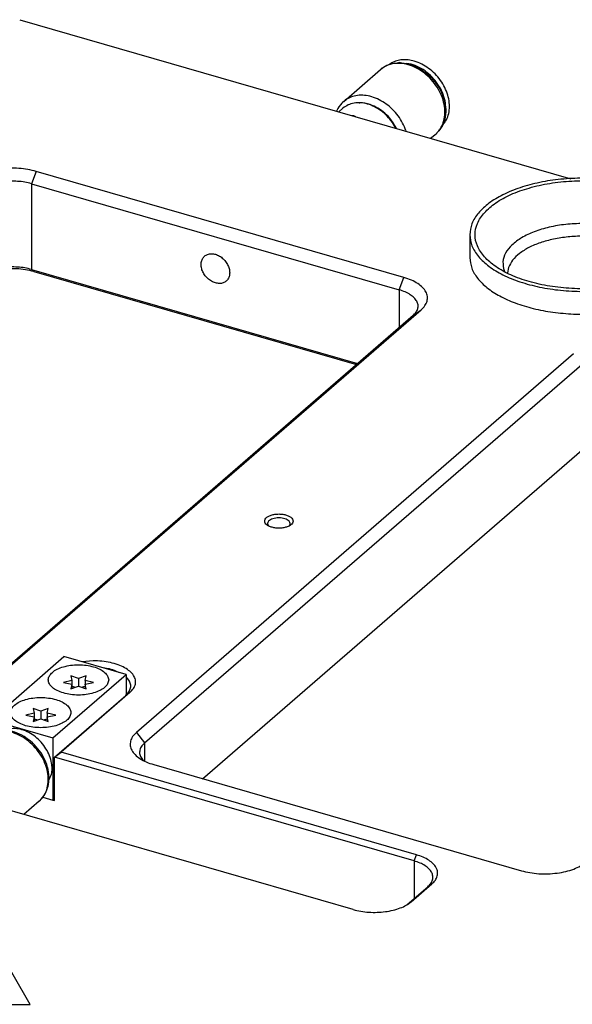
# Model space of a CAD drawing. Header units: inches. Extents: x 0 to 882, y 0 to 559.
# Tile 10 of 22: x 421 to 480, y 386 to 490. Entities that reach past the tile are written whole.
import ezdxf

# ---------------------------------------------------------------- set-up
doc = ezdxf.new("R2010")
doc.units = ezdxf.units.IN
doc.layers.add('1', color=7, linetype='Continuous')
doc.styles.add('CONVERTER_11', font='txt.shx', dxfattribs={"width": 0.9})

# ---------------------------------------------------------------- blocks, each defined once
blk = doc.blocks.new('REV_TRIANGLE__5', base_point=(418.04, 388.22))
at = {"layer": '1', "color": 7, "linetype": 'Continuous'}
for p, q in [((418.04, 393.47), (413.49, 385.59)), ((422.59, 385.59), (418.04, 393.47)), ((413.49, 385.59), (422.59, 385.59))]:
    blk.add_line(p, q, dxfattribs=at)
at = {"layer": '1', "color": 3, "insert": (418.04, 388.22), "char_height": 3.5, "attachment_point": 5, "line_spacing_factor": 1.080432, "style": 'CONVERTER_11'}
blk.add_mtext('C', dxfattribs=at)
blk = doc.blocks.new('E7018-24104', base_point=(183.18, 199.86))
at = {"color": 7, "linetype": 'Continuous'}
for p, q in [((421.48, 489.96), (479.91, 473.09)), ((462.21, 462.63), (423.24, 473.88)), ((422.74, 472.58), (461.71, 461.33)), ((422.74, 463.49), (457.3, 453.51)), ((422.99, 463.27), (457.17, 453.4)), ((463.17, 458.6), (417.03, 418.63)), ((417.7, 419.08), (464.04, 459.21)), ((480.2, 454.55), (433.86, 414.42)), ((434.72, 413.3), (481.06, 453.43)), ((440.85, 409.51), (481.06, 444.34)), ((447.84, 436.33), (447.87, 436.3)), ((450.03, 436.3), (450.06, 436.33)), ((429.26, 422.01), (428.09, 421.89)), ((430.89, 421.16), (430.3, 421.25)), ((432.07, 420.74), (431.61, 420.95)), ((456.83, 395.64), (373.69, 419.64)), ((433.06, 419.95), (432.75, 420.3)), ((433.16, 418.64), (425.86, 412.32)), ((425.17, 411.79), (432.72, 418.33)), ((425.17, 411.79), (425.86, 412.32)), ((463.53, 401.44), (425.86, 412.32)), ((425.17, 407.2), (425.17, 411.79)), ((463.28, 400.79), (425.17, 411.79)), ((434.49, 411.54), (434.59, 411.43)), ((435.69, 411), (474.66, 399.75)), ((423.94, 407.56), (425, 407.25)), ((425, 407.25), (425.17, 407.2)), ((462.55, 396.16), (464.74, 398.06)), ((462.97, 396.46), (465.17, 398.37))]:
    blk.add_line(p, q, dxfattribs=at)
at = {"color": 1, "linetype": 'Continuous'}
for p, q in [((423.24, 473.88), (422.74, 472.58)), ((422.74, 472.58), (422.74, 463.49)), ((422.99, 463.27), (422.74, 463.49)), ((461.71, 461.33), (462.21, 462.63)), ((461.71, 461.33), (461.71, 457.33)), ((463.17, 458.6), (464.04, 459.21)), ((433.16, 418.64), (432.72, 418.33)), ((433.86, 414.42), (434.72, 413.3)), ((434.72, 413.3), (434.72, 411.37)), ((463.28, 400.79), (463.53, 401.44)), ((463.28, 400.79), (463.28, 396.79)), ((465.17, 398.37), (464.74, 398.06)), ((462.56, 396.17), (462.97, 396.46))]:
    blk.add_line(p, q, dxfattribs=at)
at = {"color": 7, "linetype": 'Continuous'}
for points, knots in [([(423.24, 473.88), (422.94, 473.95), (422.33, 474.11), (421.38, 474.21), (420.41, 474.23), (419.45, 474.15), (418.54, 473.98), (417.71, 473.72), (416.99, 473.4), (416.59, 473.1), (416.41, 472.96)], [0, 0, 0, 0, 0.915427, 1.876458, 2.856236, 3.826605, 4.760055, 5.631723, 6.421674, 7.117845, 7.117845, 7.117845, 7.117845]), ([(422.74, 472.58), (422.5, 472.64), (422.01, 472.76), (421.25, 472.84), (420.48, 472.86), (419.71, 472.79), (418.98, 472.66), (418.32, 472.45), (417.74, 472.2), (417.42, 471.96), (417.27, 471.85)], [0, 0, 0, 0, 0.732341, 1.501165, 2.284986, 3.061281, 3.808041, 4.505375, 5.137336, 5.694272, 5.694272, 5.694272, 5.694272]), ([(443.37, 462.25), (443.45, 462.35), (443.63, 462.54), (443.74, 462.94), (443.74, 463.37), (443.61, 463.82), (443.38, 464.25), (443.06, 464.63), (442.67, 464.92), (442.24, 465.11), (441.81, 465.18), (441.4, 465.11), (441.06, 464.92), (440.82, 464.61), (440.7, 464.22), (440.7, 463.78), (440.83, 463.33), (441.06, 462.9), (441.39, 462.53), (441.78, 462.23), (442.21, 462.05), (442.64, 461.98), (443.05, 462.04), (443.26, 462.18), (443.37, 462.25)], [0, 0, 0, 0, 0.376507, 0.774365, 1.205768, 1.670933, 2.16031, 2.658412, 3.147789, 3.612954, 4.044356, 4.442215, 4.818722, 5.195229, 5.593087, 6.02449, 6.489655, 6.979032, 7.477134, 7.966511, 8.431675, 8.863078, 9.260936, 9.637444, 9.637444, 9.637444, 9.637444]), ([(422.74, 463.49), (422.5, 463.55), (422.01, 463.67), (421.25, 463.75), (420.48, 463.76), (419.71, 463.7), (418.98, 463.57), (418.32, 463.36), (417.74, 463.11), (417.42, 462.87), (417.27, 462.75)], [0, 0, 0, 0, 0.73234, 1.501164, 2.284985, 3.061279, 3.808038, 4.505372, 5.137333, 5.694269, 5.694269, 5.694269, 5.694269]), ([(422.99, 463.27), (422.69, 463.34), (422.08, 463.49), (421.13, 463.58), (420.16, 463.57), (419.21, 463.46), (418.34, 463.25), (417.81, 463.02), (417.56, 462.91)], [0, 0, 0, 0, 0.918274, 1.883992, 2.863621, 3.822442, 4.72752, 5.550883, 5.550883, 5.550883, 5.550883]), ([(464.04, 459.21), (464.18, 459.35), (464.45, 459.62), (464.69, 460.12), (464.73, 460.64), (464.55, 461.15), (464.19, 461.61), (463.66, 462.02), (462.99, 462.38), (462.48, 462.54), (462.21, 462.63)], [0, 0, 0, 0, 0.602423, 1.129051, 1.619923, 2.129141, 2.70324, 3.367403, 4.126939, 4.973263, 4.973263, 4.973263, 4.973263]), ([(463.17, 458.6), (463.29, 458.71), (463.51, 458.92), (463.7, 459.32), (463.73, 459.74), (463.58, 460.14), (463.29, 460.51), (462.87, 460.84), (462.33, 461.13), (461.92, 461.26), (461.71, 461.33)], [0, 0, 0, 0, 0.481937, 0.903239, 1.295936, 1.70331, 2.162589, 2.693919, 3.301547, 3.978606, 3.978606, 3.978606, 3.978606]), ([(450.45, 436.82), (450.43, 436.89), (450.4, 437.05), (450.2, 437.24), (449.92, 437.4), (449.56, 437.51), (449.16, 437.57), (448.74, 437.57), (448.34, 437.51), (447.98, 437.4), (447.69, 437.24), (447.5, 437.05), (447.42, 436.82), (447.5, 436.58), (447.69, 436.39), (447.98, 436.23), (448.34, 436.12), (448.74, 436.06), (449.16, 436.06), (449.56, 436.12), (449.92, 436.23), (450.2, 436.39), (450.4, 436.58), (450.43, 436.74), (450.45, 436.82)], [0, 0, 0, 0, 0.219862, 0.48285, 0.805647, 1.182902, 1.596944, 2.023888, 2.43793, 2.815186, 3.137982, 3.400971, 3.620832, 3.840694, 4.103682, 4.426479, 4.803735, 5.217776, 5.644721, 6.058762, 6.436018, 6.758815, 7.021803, 7.241665, 7.241665, 7.241665, 7.241665]), ([(450.06, 436.33), (450.09, 436.38), (450.16, 436.48), (450.14, 436.67), (450.03, 436.84), (449.83, 436.97), (449.58, 437.08), (449.28, 437.14), (448.95, 437.16), (448.62, 437.14), (448.32, 437.08), (448.06, 436.97), (447.87, 436.84), (447.75, 436.67), (447.74, 436.48), (447.81, 436.38), (447.84, 436.33)], [0, 0, 0, 0, 0.182774, 0.35072, 0.540258, 0.773059, 1.051303, 1.36511, 1.69814, 2.031169, 2.344976, 2.623219, 2.856019, 3.045556, 3.213503, 3.396277, 3.396277, 3.396277, 3.396277]), ([(433.16, 418.64), (433.29, 418.77), (433.55, 419.03), (433.77, 419.51), (433.77, 420.02), (433.55, 420.5), (433.15, 420.93), (432.58, 421.3), (431.88, 421.61), (431.07, 421.84), (430.19, 421.99), (429.57, 422), (429.26, 422.01)], [0, 0, 0, 0, 0.575384, 1.075333, 1.545712, 2.045661, 2.621044, 3.292298, 4.059, 4.906987, 5.81343, 6.750325, 6.750325, 6.750325, 6.750325]), ([(431.61, 420.95), (431.49, 420.99), (431.26, 421.07), (431.01, 421.13), (430.89, 421.16)], [0, 0, 0, 0, 0.3691889, 0.7541592, 0.7541592, 0.7541592, 0.7541592]), ([(432.72, 418.33), (432.85, 418.45), (433.07, 418.68), (433.26, 419.11), (433.27, 419.56), (433.13, 419.82), (433.06, 419.95)], [0, 0, 0, 0, 0.511448, 0.955844, 1.373955, 1.818351, 1.818351, 1.818351, 1.818351]), ([(433.86, 414.42), (433.71, 414.28), (433.44, 414.01), (433.2, 413.51), (433.17, 412.99), (433.34, 412.49), (433.71, 412.02), (434.24, 411.61), (434.91, 411.25), (435.42, 411.09), (435.69, 411)], [0, 0, 0, 0, 0.602425, 1.129056, 1.619929, 2.129148, 2.703249, 3.367414, 4.126952, 4.973279, 4.973279, 4.973279, 4.973279]), ([(434.72, 413.3), (434.59, 413.17), (434.34, 412.93), (434.16, 412.44), (434.21, 411.94), (434.4, 411.68), (434.49, 411.54)], [0, 0, 0, 0, 0.555127, 1.033744, 1.492538, 1.998752, 1.998752, 1.998752, 1.998752]), ([(464.74, 398.06), (464.86, 398.17), (465.07, 398.38), (465.27, 398.78), (465.3, 399.2), (465.15, 399.61), (464.86, 399.98), (464.44, 400.31), (463.9, 400.59), (463.49, 400.72), (463.28, 400.79)], [0, 0, 0, 0, 0.481936, 0.903238, 1.295935, 1.70331, 2.162589, 2.69392, 3.301549, 3.978608, 3.978608, 3.978608, 3.978608]), ([(465.17, 398.37), (465.31, 398.49), (465.55, 398.73), (465.76, 399.18), (465.8, 399.65), (465.64, 400.11), (465.31, 400.52), (464.83, 400.89), (464.23, 401.21), (463.77, 401.36), (463.53, 401.44)], [0, 0, 0, 0, 0.542181, 1.016148, 1.457933, 1.916231, 2.43292, 3.030668, 3.714253, 4.475946, 4.475946, 4.475946, 4.475946]), ([(474.66, 399.75), (474.96, 399.68), (475.56, 399.53), (476.51, 399.42), (477.48, 399.41), (478.44, 399.49), (479.36, 399.65), (480.18, 399.91), (480.91, 400.23), (481.3, 400.53), (481.49, 400.67)], [0, 0, 0, 0, 0.915428, 1.876461, 2.85624, 3.82661, 4.760061, 5.63173, 6.421681, 7.117851, 7.117851, 7.117851, 7.117851]), ([(456.83, 395.64), (457.09, 395.57), (457.64, 395.44), (458.5, 395.34), (459.37, 395.33), (460.23, 395.4), (461.05, 395.55), (461.8, 395.78), (462.45, 396.07), (462.81, 396.34), (462.97, 396.46)], [0, 0, 0, 0, 0.823885, 1.688814, 2.570616, 3.443949, 4.284055, 5.068557, 5.779514, 6.406067, 6.406067, 6.406067, 6.406067])]:
    blk.add_open_spline(points, degree=3, knots=knots, dxfattribs=at)
blk = doc.blocks.new('washer1__18', base_point=(413, 406.45))
at = {"color": 7, "linetype": 'Continuous'}
for p, q in [((413.92, 409.58), (413.62, 409.32)), ((413.16, 408.75), (413, 408.29)), ((419.04, 406.55), (419.03, 406.62)), ((419.39, 406.45), (419.33, 406.88))]:
    blk.add_line(p, q, dxfattribs=at)
for points, knots in [([(413.62, 409.32), (413.53, 409.23), (413.35, 409.06), (413.23, 408.86), (413.16, 408.75)], [0, 0, 0, 0, 0.3629737, 0.7307801, 0.7307801, 0.7307801, 0.7307801]), ([(419.03, 406.62), (418.95, 406.85), (418.79, 407.33), (418.39, 407.98), (417.89, 408.58), (417.32, 409.08), (416.68, 409.48), (416.01, 409.74), (415.34, 409.86), (414.7, 409.84), (414.1, 409.67), (413.78, 409.43), (413.62, 409.32)], [0, 0, 0, 0, 0.742509, 1.508475, 2.283861, 3.053463, 3.802791, 4.519962, 5.197629, 5.834831, 6.43833, 7.022501, 7.022501, 7.022501, 7.022501]), ([(419.33, 406.88), (419.25, 407.11), (419.09, 407.59), (418.69, 408.24), (418.19, 408.84), (417.62, 409.34), (416.98, 409.74), (416.31, 410), (415.64, 410.12), (415, 410.1), (414.4, 409.93), (414.08, 409.69), (413.92, 409.58)], [0, 0, 0, 0, 0.74251, 1.508477, 2.283863, 3.053466, 3.802794, 4.519966, 5.197633, 5.834835, 6.438335, 7.022505, 7.022505, 7.022505, 7.022505])]:
    blk.add_open_spline(points, degree=3, knots=knots, dxfattribs=at)
blk = doc.blocks.new('23796-0S111__19', base_point=(413.93, 406.88))
at = {"color": 7, "linetype": 'Continuous'}
for p, q in [((418.42, 415.73), (426.17, 422.45)), ((432.75, 420.55), (426.17, 422.45)), ((425, 413.83), (432.75, 420.55)), ((432.75, 420.55), (432.75, 418.36)), ((418.42, 415.73), (418.42, 414.41)), ((418.42, 415.73), (425, 413.83)), ((420.28, 414.77), (419.99, 414.64)), ((425, 413.83), (425, 407.25)), ((424.58, 409.35), (424.86, 410)), ((414.12, 408.23), (413.93, 408.02)), ((414.32, 408.4), (414.12, 408.23)), ((414.16, 407.96), (414.38, 408.15)), ((416.94, 407.41), (417.15, 407.09)), ((417.57, 406.97), (417.15, 407.6)), ((417.89, 406.88), (417.83, 407.05)), ((423.94, 407.56), (425, 407.25)), ((425.17, 407.4), (425, 407.25))]:
    blk.add_line(p, q, dxfattribs=at)
for points, knots in [([(430.91, 419.98), (430.88, 420.12), (430.83, 420.43), (430.46, 420.82), (429.95, 421.15), (429.29, 421.39), (428.53, 421.55), (427.71, 421.6), (426.89, 421.55), (426.13, 421.39), (425.47, 421.15), (424.95, 420.82), (424.6, 420.43), (424.47, 419.98), (424.6, 419.53), (424.95, 419.14), (425.47, 418.81), (426.13, 418.57), (426.89, 418.41), (427.71, 418.36), (428.53, 418.41), (429.29, 418.57), (429.95, 418.81), (430.46, 419.14), (430.83, 419.53), (430.88, 419.84), (430.91, 419.98)], [0, 0, 0, 0, 0.428225, 0.92933, 1.536306, 2.24615, 3.034308, 3.864321, 4.694334, 5.482492, 6.192336, 6.799312, 7.300417, 7.728642, 8.156867, 8.657972, 9.264948, 9.974793, 10.76295, 11.592963, 12.422976, 13.211134, 13.920978, 14.527954, 15.029059, 15.457284, 15.457284, 15.457284, 15.457284]), ([(426.91, 416.52), (426.88, 416.66), (426.83, 416.97), (426.46, 417.36), (425.95, 417.68), (425.29, 417.93), (424.53, 418.08), (423.71, 418.13), (422.89, 418.08), (422.13, 417.93), (421.47, 417.68), (420.95, 417.36), (420.6, 416.97), (420.47, 416.52), (420.6, 416.06), (420.95, 415.67), (421.47, 415.35), (422.13, 415.1), (422.89, 414.95), (423.71, 414.9), (424.53, 414.95), (425.29, 415.1), (425.95, 415.35), (426.46, 415.67), (426.83, 416.06), (426.88, 416.37), (426.91, 416.52)], [0, 0, 0, 0, 0.428225, 0.92933, 1.536306, 2.24615, 3.034308, 3.864321, 4.694334, 5.482492, 6.192336, 6.799312, 7.300417, 7.728642, 8.156867, 8.657972, 9.264948, 9.974793, 10.76295, 11.592963, 12.422976, 13.211134, 13.920978, 14.527954, 15.029059, 15.457284, 15.457284, 15.457284, 15.457284]), ([(424.86, 411.17), (424.8, 411.43), (424.67, 411.96), (424.28, 412.7), (423.77, 413.38), (423.16, 413.96), (422.47, 414.42), (421.73, 414.72), (420.99, 414.86), (420.51, 414.8), (420.28, 414.77)], [0, 0, 0, 0, 0.799006, 1.632477, 2.483603, 3.332954, 4.161357, 4.952779, 5.697258, 6.393727, 6.393727, 6.393727, 6.393727]), ([(424.86, 410), (424.89, 410.19), (424.94, 410.58), (424.89, 410.97), (424.86, 411.17)], [0, 0, 0, 0, 0.57563, 1.182624, 1.182624, 1.182624, 1.182624]), ([(417.15, 407.6), (417, 407.75), (416.7, 408.05), (416.16, 408.37), (415.61, 408.57), (415.05, 408.61), (414.53, 408.52), (414.26, 408.32), (414.12, 408.23)], [0, 0, 0, 0, 0.643222, 1.267144, 1.857271, 2.4063, 2.917308, 3.405087, 3.405087, 3.405087, 3.405087]), ([(417.83, 407.05), (417.74, 407.23), (417.54, 407.57), (417.14, 408.01), (416.68, 408.37), (416.18, 408.62), (415.66, 408.76), (415.16, 408.78), (414.69, 408.67), (414.44, 408.49), (414.32, 408.4)], [0, 0, 0, 0, 0.587769, 1.181377, 1.766305, 2.329386, 2.861085, 3.357788, 3.82372, 4.271415, 4.271415, 4.271415, 4.271415]), ([(414.98, 408.32), (414.87, 408.31), (414.66, 408.28), (414.47, 408.19), (414.38, 408.15)], [0, 0, 0, 0, 0.3195972, 0.6271503, 0.6271503, 0.6271503, 0.6271503]), ([(416.94, 407.41), (416.8, 407.55), (416.52, 407.83), (416.02, 408.13), (415.5, 408.32), (415.15, 408.32), (414.98, 408.32)], [0, 0, 0, 0, 0.597616, 1.176963, 1.724385, 2.233177, 2.233177, 2.233177, 2.233177])]:
    blk.add_open_spline(points, degree=3, knots=knots, dxfattribs=at)
blk = doc.blocks.new('bearing_HK0509__20', base_point=(412.74, 405.72))
at = {"color": 7, "linetype": 'Continuous'}
for p, q in [((418.29, 414.35), (418.07, 414.23)), ((418.48, 414.44), (418.29, 414.35)), ((418.71, 414.52), (418.48, 414.44)), ((418.95, 414.58), (418.71, 414.52)), ((419.1, 414.61), (418.95, 414.58)), ((419.2, 414.62), (419.1, 414.61)), ((419.44, 414.65), (419.2, 414.62)), ((419.69, 414.65), (419.44, 414.65)), ((419.95, 414.64), (419.69, 414.65)), ((420.46, 414.57), (419.95, 414.64)), ((420.71, 414.51), (420.46, 414.57)), ((420.96, 414.43), (420.71, 414.51)), ((421.21, 414.34), (420.96, 414.43)), ((413.76, 410.56), (417.66, 413.94)), ((417.85, 414.09), (417.66, 413.94)), ((418.05, 414.22), (417.85, 414.09)), ((418.07, 414.23), (418.05, 414.22)), ((421.46, 414.23), (421.21, 414.34)), ((421.7, 414.11), (421.46, 414.23)), ((421.94, 413.98), (421.7, 414.11)), ((422.28, 413.75), (421.94, 413.98)), ((422.62, 413.49), (422.28, 413.75)), ((422.83, 413.31), (422.62, 413.49)), ((423.03, 413.11), (422.83, 413.31)), ((423.22, 412.9), (423.03, 413.11)), ((423.4, 412.69), (423.22, 412.9)), ((423.58, 412.47), (423.4, 412.69)), ((423.74, 412.24), (423.58, 412.47)), ((423.88, 412), (423.74, 412.24)), ((423.89, 411.98), (423.88, 412)), ((424.14, 411.51), (423.89, 411.98)), ((424.25, 411.25), (424.14, 411.51)), ((424.34, 411), (424.25, 411.25)), ((413.42, 410.2), (413.27, 410)), ((413.43, 410.21), (413.42, 410.2)), ((413.59, 410.39), (413.43, 410.21)), ((413.76, 410.56), (413.59, 410.39)), ((424.42, 410.74), (424.34, 411)), ((424.48, 410.48), (424.42, 410.74)), ((424.53, 410.21), (424.48, 410.48)), ((424.57, 409.95), (424.53, 410.21)), ((412.87, 409.14), (412.81, 408.89)), ((412.9, 409.24), (412.87, 409.14)), ((412.95, 409.37), (412.9, 409.24)), ((413.04, 409.6), (412.95, 409.37)), ((413.15, 409.81), (413.04, 409.6)), ((413.27, 410), (413.15, 409.81)), ((424.53, 408.93), (424.57, 409.18)), ((424.58, 409.69), (424.57, 409.95)), ((424.57, 409.18), (424.58, 409.44)), ((424.58, 409.57), (424.58, 409.69)), ((424.58, 409.44), (424.58, 409.57)), ((412.77, 408.65), (412.74, 408.39)), ((412.74, 408.39), (412.74, 408.37)), ((412.81, 408.89), (412.77, 408.65)), ((424.22, 408), (424.33, 408.22)), ((424.33, 408.22), (424.47, 408.64)), ((424.47, 408.64), (424.48, 408.69)), ((424.48, 408.69), (424.53, 408.93)), ((423.55, 407.14), (421.91, 405.72)), ((423.55, 407.14), (423.65, 407.22)), ((423.65, 407.22), (423.81, 407.4)), ((423.81, 407.4), (423.86, 407.45)), ((423.86, 407.45), (423.96, 407.57)), ((423.96, 407.57), (423.97, 407.58)), ((423.97, 407.58), (424.05, 407.7)), ((424.05, 407.7), (424.1, 407.78)), ((424.1, 407.78), (424.22, 408))]:
    blk.add_line(p, q, dxfattribs=at)
at = {"color": 1, "linetype": 'Continuous'}
for p, q in [((413.14, 408.71), (413.13, 408.67)), ((419.76, 406.34), (419.74, 406.49)), ((420.6, 406.1), (420.6, 406.16))]:
    blk.add_line(p, q, dxfattribs=at)
for points, knots in [([(419.07, 414.57), (418.81, 414.51), (418.3, 414.41), (417.87, 414.09), (417.66, 413.94)], [0, 0, 0, 0, 0.793614, 1.558884, 1.558884, 1.558884, 1.558884]), ([(423.64, 407.21), (423.81, 407.4), (424.15, 407.79), (424.43, 408.54), (424.54, 409.37), (424.45, 410.26), (424.18, 411.15), (423.74, 412.02), (423.15, 412.81), (422.43, 413.49), (421.63, 414.04), (420.78, 414.41), (419.92, 414.62), (419.35, 414.58), (419.07, 414.57)], [0, 0, 0, 0, 0.75138, 1.532959, 2.362517, 3.246582, 4.180968, 5.153105, 6.144879, 7.135505, 8.104351, 9.033765, 9.911949, 10.735785, 10.735785, 10.735785, 10.735785]), ([(416.9, 411), (416.61, 411.08), (416.04, 411.24), (415.19, 411.22), (414.4, 411.02), (413.97, 410.72), (413.76, 410.56)], [0, 0, 0, 0, 0.900402, 1.743899, 2.538639, 3.304926, 3.304926, 3.304926, 3.304926]), ([(418.22, 409.23), (417.99, 409.42), (417.54, 409.8), (416.76, 410.19), (415.97, 410.41), (415.19, 410.44), (414.48, 410.27), (413.87, 409.91), (413.39, 409.38), (413.23, 408.94), (413.14, 408.71)], [0, 0, 0, 0, 0.899909, 1.766559, 2.585651, 3.351603, 4.070372, 4.760242, 5.448264, 6.162082, 6.162082, 6.162082, 6.162082]), ([(420.6, 406.16), (420.57, 406.5), (420.5, 407.19), (420.1, 408.19), (419.51, 409.12), (418.76, 409.93), (417.88, 410.59), (417.22, 410.87), (416.9, 411)], [0, 0, 0, 0, 1.008116, 2.075051, 3.179508, 4.293528, 5.387546, 6.435396, 6.435396, 6.435396, 6.435396]), ([(419.74, 406.49), (419.69, 406.73), (419.58, 407.24), (419.24, 407.96), (418.8, 408.65), (418.41, 409.03), (418.22, 409.23)], [0, 0, 0, 0, 0.762023, 1.556566, 2.370997, 3.190194, 3.190194, 3.190194, 3.190194])]:
    blk.add_open_spline(points, degree=3, knots=knots, dxfattribs=at)
at = {"color": 7, "linetype": 'Continuous'}
for points, knots in [([(413.76, 410.56), (413.73, 410.54), (413.68, 410.49), (413.63, 410.44), (413.6, 410.41)], [0, 0, 0, 0, 0.1093117, 0.2187158, 0.2187158, 0.2187158, 0.2187158]), ([(423.55, 407.14), (423.57, 407.15), (423.6, 407.18), (423.62, 407.2), (423.64, 407.21)], [0, 0, 0, 0, 0.0566754, 0.1133632, 0.1133632, 0.1133632, 0.1133632])]:
    blk.add_open_spline(points, degree=3, knots=knots, dxfattribs=at)
blk = doc.blocks.new('bearing_assy2_2', base_point=(412.74, 405.72))
for name, p in [('23796-0S111__19', (413.93, 406.88)), ('bearing_HK0509__20', (412.74, 405.72)), ('washer1__18', (413, 406.45))]:
    blk.add_blockref(name, p)
blk = doc.blocks.new('E2812-23753-0__21', base_point=(460.69, 478.78))
at = {"color": 7, "linetype": 'Continuous'}
for p, q in [((460.92, 485.39), (460.69, 485.23)), ((461.69, 485.41), (461.63, 485.39)), ((461.84, 485.39), (461.69, 485.41)), ((462.96, 485.26), (462.47, 485.32)), ((466.63, 480.54), (466.63, 481.13)), ((466.6, 479.75), (466.63, 479.83)), ((466.63, 479.83), (466.63, 480.07)), ((466.3, 478.78), (466.54, 479.05))]:
    blk.add_line(p, q, dxfattribs=at)
for points, knots in [([(463.31, 485.57), (463.1, 485.62), (462.68, 485.72), (462.05, 485.73), (461.45, 485.63), (461.09, 485.47), (460.92, 485.39)], [0, 0, 0, 0, 0.659608, 1.286745, 1.884258, 2.459253, 2.459253, 2.459253, 2.459253]), ([(466.54, 479.05), (466.65, 479.25), (466.89, 479.67), (467.04, 480.4), (467.04, 481.18), (466.87, 481.99), (466.56, 482.79), (466.1, 483.55), (465.52, 484.24), (464.85, 484.82), (464.11, 485.28), (463.58, 485.47), (463.31, 485.57)], [0, 0, 0, 0, 0.695997, 1.428866, 2.207375, 3.031645, 3.894461, 4.783236, 5.682107, 6.574, 7.442675, 8.274785, 8.274785, 8.274785, 8.274785]), ([(466.63, 481.13), (466.56, 481.43), (466.41, 482.05), (465.97, 482.92), (465.38, 483.72), (464.66, 484.4), (463.85, 484.94), (463.25, 485.16), (462.96, 485.26)], [0, 0, 0, 0, 0.933443, 1.908161, 2.904347, 3.898958, 4.869182, 5.795913, 5.795913, 5.795913, 5.795913])]:
    blk.add_open_spline(points, degree=3, knots=knots, dxfattribs=at)
blk = doc.blocks.new('bearing_HK0509__22', base_point=(455.07, 477.39))
at = {"color": 7, "linetype": 'Continuous'}
for p, q in [((461.01, 485.32), (461.15, 485.34)), ((461.15, 485.34), (461.25, 485.36)), ((461.25, 485.36), (461.5, 485.39)), ((461.5, 485.39), (461.75, 485.39)), ((461.75, 485.39), (462, 485.38)), ((462, 485.38), (462.51, 485.31)), ((455.82, 481.3), (459.72, 484.68)), ((459.72, 484.68), (459.9, 484.83)), ((459.9, 484.83), (460.1, 484.96)), ((460.1, 484.96), (460.12, 484.97)), ((460.12, 484.97), (460.34, 485.09)), ((460.34, 485.09), (460.54, 485.17)), ((460.54, 485.17), (460.77, 485.25)), ((460.77, 485.25), (461.01, 485.32)), ((462.51, 485.31), (462.77, 485.25)), ((462.77, 485.25), (463.02, 485.17)), ((463.02, 485.17), (463.27, 485.08)), ((463.27, 485.08), (463.52, 484.97)), ((463.52, 484.97), (463.76, 484.85)), ((463.76, 484.85), (464, 484.72)), ((464, 484.72), (464.33, 484.49)), ((464.33, 484.49), (464.67, 484.23)), ((464.67, 484.23), (464.88, 484.04)), ((464.88, 484.04), (465.08, 483.85)), ((465.08, 483.85), (465.28, 483.64)), ((465.28, 483.64), (465.46, 483.43)), ((465.46, 483.43), (465.63, 483.2)), ((465.63, 483.2), (465.79, 482.97)), ((465.79, 482.97), (465.94, 482.74)), ((465.94, 482.74), (466.08, 482.47)), ((466.08, 482.47), (466.19, 482.24)), ((466.19, 482.24), (466.3, 481.99)), ((455.68, 481.18), (455.64, 481.13)), ((455.82, 481.3), (455.68, 481.18)), ((466.3, 481.99), (466.4, 481.73)), ((466.4, 481.73), (466.47, 481.48)), ((466.47, 481.48), (466.54, 481.21)), ((466.54, 481.21), (466.59, 480.95)), ((455.1, 480.34), (455.07, 480.27)), ((455.21, 480.55), (455.1, 480.34)), ((455.32, 480.74), (455.21, 480.55)), ((455.47, 480.94), (455.32, 480.74)), ((455.48, 480.95), (455.47, 480.94)), ((455.64, 481.13), (455.48, 480.95)), ((466.59, 480.95), (466.62, 480.69)), ((466.62, 480.69), (466.64, 480.43)), ((466.64, 480.18), (466.62, 479.92)), ((466.64, 480.43), (466.64, 480.31)), ((466.64, 480.31), (466.64, 480.18)), ((466.53, 479.43), (466.4, 479.01)), ((466.59, 479.67), (466.53, 479.43)), ((466.62, 479.92), (466.59, 479.67)), ((465.87, 478.14), (465.7, 477.96)), ((465.91, 478.19), (465.87, 478.14)), ((466.01, 478.31), (465.91, 478.19)), ((466.02, 478.32), (466.01, 478.31)), ((466.1, 478.44), (466.02, 478.32)), ((466.16, 478.52), (466.1, 478.44)), ((466.28, 478.74), (466.16, 478.52)), ((466.38, 478.96), (466.28, 478.74)), ((466.4, 479.01), (466.38, 478.96)), ((465.04, 477.39), (465.61, 477.88)), ((465.68, 477.94), (465.61, 477.88)), ((465.7, 477.96), (465.68, 477.94))]:
    blk.add_line(p, q, dxfattribs=at)
at = {"color": 1, "linetype": 'Continuous'}
for p, q in [((457.47, 481.16), (457.54, 481.16)), ((461.34, 478.58), (461.41, 478.44)), ((462.42, 478.21), (462.44, 478.14)), ((465.69, 477.95), (465.61, 477.88))]:
    blk.add_line(p, q, dxfattribs=at)
for points, knots in [([(466.32, 478.87), (466.4, 479.13), (466.57, 479.67), (466.57, 480.56), (466.38, 481.48), (466.01, 482.38), (465.46, 483.23), (464.78, 483.98), (463.99, 484.6), (463.13, 485.05), (462.25, 485.31), (461.38, 485.36), (460.56, 485.22), (460.11, 484.95), (459.88, 484.81)], [0, 0, 0, 0, 0.822349, 1.699864, 2.633575, 3.613901, 4.623689, 5.641463, 6.644628, 7.612652, 8.530287, 9.390805, 10.198833, 10.971495, 10.971495, 10.971495, 10.971495]), ([(462.42, 478.21), (462.31, 478.48), (462.09, 479.03), (461.61, 479.78), (461.02, 480.46), (460.34, 481.04), (459.6, 481.49), (458.82, 481.81), (458.04, 481.97), (457.29, 481.96), (456.58, 481.8), (456.18, 481.56), (455.98, 481.44)], [0, 0, 0, 0, 0.871597, 1.7659, 2.667995, 3.562111, 4.433356, 5.269458, 6.06255, 6.810881, 7.520147, 8.203694, 8.203694, 8.203694, 8.203694]), ([(458.63, 480.97), (458.45, 481.02), (458.09, 481.13), (457.72, 481.15), (457.54, 481.16)], [0, 0, 0, 0, 0.563708, 1.102029, 1.102029, 1.102029, 1.102029]), ([(461.34, 478.58), (461.18, 478.85), (460.86, 479.39), (460.2, 480.07), (459.46, 480.62), (458.9, 480.86), (458.63, 480.97)], [0, 0, 0, 0, 0.937987, 1.882306, 2.808993, 3.696965, 3.696965, 3.696965, 3.696965]), ([(465.85, 478.11), (465.94, 478.23), (466.13, 478.46), (466.25, 478.73), (466.32, 478.87)], [0, 0, 0, 0, 0.4413854, 0.8922347, 0.8922347, 0.8922347, 0.8922347])]:
    blk.add_open_spline(points, degree=3, knots=knots, dxfattribs=at)
at = {"color": 7, "linetype": 'Continuous'}
for points, knots in [([(459.88, 484.81), (459.86, 484.79), (459.8, 484.75), (459.74, 484.7), (459.72, 484.68)], [0, 0, 0, 0, 0.1073733, 0.2146624, 0.2146624, 0.2146624, 0.2146624]), ([(455.81, 481.3), (455.79, 481.28), (455.73, 481.23), (455.68, 481.18), (455.66, 481.15)], [0, 0, 0, 0, 0.1093117, 0.2187158, 0.2187158, 0.2187158, 0.2187158]), ([(455.98, 481.44), (455.96, 481.42), (455.9, 481.37), (455.84, 481.33), (455.82, 481.3)], [0, 0, 0, 0, 0.1073733, 0.2146624, 0.2146624, 0.2146624, 0.2146624]), ([(465.69, 477.95), (465.72, 477.98), (465.77, 478.03), (465.82, 478.08), (465.85, 478.11)], [0, 0, 0, 0, 0.1094098, 0.2190003, 0.2190003, 0.2190003, 0.2190003])]:
    blk.add_open_spline(points, degree=3, knots=knots, dxfattribs=at)
blk = doc.blocks.new('24791-0S111__23', base_point=(455.31, 478.46))
at = {"color": 7, "linetype": 'Continuous'}
for p, q in [((455.74, 480.58), (455.31, 480.2)), ((456.91, 479.76), (456.71, 479.79)), ((457.11, 479.68), (456.91, 479.76)), ((461.34, 478.46), (460.98, 479.07))]:
    blk.add_line(p, q, dxfattribs=at)
blk.add_open_spline([(460.98, 479.07), (460.81, 479.29), (460.46, 479.75), (459.82, 480.3), (459.12, 480.74), (458.38, 481.04), (457.64, 481.18), (456.93, 481.15), (456.27, 480.96), (455.92, 480.71), (455.74, 480.58)], degree=3, knots=[0, 0, 0, 0, 0.855054, 1.704446, 2.531914, 3.324048, 4.072467, 4.775918, 5.441811, 6.086128, 6.086128, 6.086128, 6.086128], dxfattribs=at)
blk = doc.blocks.new('bearing_assy1_2', base_point=(455.07, 477.39))
for name, p in [('bearing_HK0509__22', (455.07, 477.39)), ('E2812-23753-0__21', (460.69, 478.78)), ('24791-0S111__23', (455.31, 478.46))]:
    blk.add_blockref(name, p)
blk = doc.blocks.new('bearings', base_point=(209.55, 180.19))
for name, p in [('bearing_assy1_2', (455.07, 477.39)), ('bearing_assy2_2', (412.74, 405.72))]:
    blk.add_blockref(name, p)
blk = doc.blocks.new('21791-0S112_1', base_point=(469.19, 458.69))
at = {"color": 7, "linetype": 'Continuous'}
for p, q in [((469.19, 467.17), (469.19, 464.74)), ((493.19, 467.17), (493.19, 464.74)), ((473.29, 463.7), (473.19, 463.12)), ((489.2, 463.09), (489.1, 463.7))]:
    blk.add_line(p, q, dxfattribs=at)
at = {"color": 1, "linetype": 'Continuous'}
for p, q in [((472.83, 463.38), (472.87, 463.3)), ((489.5, 463.24), (489.56, 463.38))]:
    blk.add_line(p, q, dxfattribs=at)
at = {"color": 7, "linetype": 'Continuous'}
for points, knots in [([(493.19, 467.17), (493.15, 467.57), (493.04, 468.41), (492.28, 469.56), (491.14, 470.59), (489.63, 471.48), (487.82, 472.21), (485.75, 472.76), (483.52, 473.09), (481.19, 473.2), (478.87, 473.09), (476.64, 472.76), (474.57, 472.21), (472.75, 471.48), (471.24, 470.59), (470.11, 469.56), (469.34, 468.41), (469.24, 467.57), (469.19, 467.17)], [0, 0, 0, 0, 1.193036, 2.509544, 4.028009, 5.775522, 7.741102, 9.888558, 12.165423, 14.509345, 16.853267, 19.130132, 21.277588, 23.243168, 24.990681, 26.509146, 27.825653, 29.01869, 29.01869, 29.01869, 29.01869]), ([(492.64, 467.17), (492.59, 467.57), (492.48, 468.44), (491.64, 469.6), (490.42, 470.63), (488.8, 471.5), (486.87, 472.18), (484.7, 472.66), (482.38, 472.9), (480.01, 472.9), (477.69, 472.66), (475.51, 472.18), (473.58, 471.5), (471.97, 470.63), (470.74, 469.6), (469.94, 468.44), (469.65, 467.17), (469.94, 465.9), (470.74, 464.73), (471.97, 463.71), (473.58, 462.83), (475.51, 462.15), (477.69, 461.67), (480.01, 461.43), (482.38, 461.43), (484.7, 461.67), (486.87, 462.15), (488.8, 462.83), (490.42, 463.71), (491.64, 464.73), (492.48, 465.9), (492.59, 466.76), (492.64, 467.17)], [0, 0, 0, 0, 1.216308, 2.573811, 4.157096, 5.989179, 8.049546, 10.28983, 12.64441, 15.038112, 17.392691, 19.632976, 21.693342, 23.525426, 25.108711, 26.466214, 27.682522, 28.89883, 30.256333, 31.839617, 33.671702, 35.732067, 37.972352, 40.326932, 42.720634, 45.075213, 47.315498, 49.375864, 51.207948, 52.791233, 54.148735, 55.365044, 55.365044, 55.365044, 55.365044]), ([(469.19, 467.17), (469.24, 466.77), (469.34, 465.93), (470.11, 464.78), (471.24, 463.75), (472.74, 462.85), (474.55, 462.12), (476.61, 461.58), (478.84, 461.24), (481.16, 461.13), (483.48, 461.24), (485.71, 461.57), (487.78, 462.1), (489.59, 462.83), (491.13, 463.7), (491.9, 464.48), (492.26, 464.84)], [0, 0, 0, 0, 1.190707, 2.504225, 4.018747, 5.76142, 7.721526, 9.86325, 12.134556, 14.473535, 16.813544, 19.087869, 21.234384, 23.200666, 24.95029, 26.471607, 26.471607, 26.471607, 26.471607]), ([(492.26, 464.84), (492.53, 465.21), (493.05, 465.9), (493.15, 466.76), (493.19, 467.17)], [0, 0, 0, 0, 1.337501, 2.546842, 2.546842, 2.546842, 2.546842]), ([(469.19, 464.74), (469.24, 464.36), (469.33, 463.57), (470.01, 462.48), (471.03, 461.48), (472.4, 460.61), (474.05, 459.88), (475.95, 459.31), (478.02, 458.91), (479.46, 458.81), (480.19, 458.76)], [0, 0, 0, 0, 1.127957, 2.361677, 3.771465, 5.385468, 7.199364, 9.186705, 11.306341, 13.507699, 13.507699, 13.507699, 13.507699]), ([(480.19, 458.76), (481.02, 458.75), (482.65, 458.73), (485.05, 459.02), (487.28, 459.52), (489.26, 460.25), (490.92, 461.16), (492.17, 462.22), (493.02, 463.43), (493.14, 464.32), (493.19, 464.74)], [0, 0, 0, 0, 2.477081, 4.907234, 7.215105, 9.335374, 11.220464, 12.851185, 14.252409, 15.510772, 15.510772, 15.510772, 15.510772])]:
    blk.add_open_spline(points, degree=3, knots=knots, dxfattribs=at)
at = {"color": 1, "linetype": 'Continuous'}
for points, knots in [([(481.19, 468.36), (480.58, 468.34), (479.37, 468.3), (477.64, 468), (476.06, 467.54), (474.72, 466.92), (473.67, 466.16), (472.96, 465.29), (472.62, 464.31), (472.76, 463.68), (472.83, 463.38)], [0, 0, 0, 0, 1.840955, 3.617054, 5.269114, 6.750037, 8.033187, 9.124871, 10.081023, 11.011533, 11.011533, 11.011533, 11.011533]), ([(489.56, 463.38), (489.63, 463.68), (489.77, 464.31), (489.43, 465.29), (488.72, 466.16), (487.66, 466.92), (486.32, 467.54), (484.75, 468), (483.01, 468.3), (481.81, 468.34), (481.19, 468.36)], [0, 0, 0, 0, 0.930509, 1.886661, 2.978345, 4.261495, 5.742417, 7.394476, 9.170574, 11.011528, 11.011528, 11.011528, 11.011528]), ([(489.1, 463.7), (488.97, 463.96), (488.69, 464.54), (487.91, 465.24), (486.91, 465.86), (485.68, 466.36), (484.29, 466.73), (482.77, 466.96), (481.19, 467.04), (479.62, 466.96), (478.1, 466.73), (476.7, 466.36), (475.48, 465.86), (474.48, 465.24), (473.7, 464.54), (473.42, 463.96), (473.29, 463.7)], [0, 0, 0, 0, 0.882583, 1.900961, 3.076984, 4.404549, 5.8591, 7.404221, 8.996333, 10.588445, 12.133566, 13.588115, 14.91568, 16.091701, 17.110077, 17.992659, 17.992659, 17.992659, 17.992659])]:
    blk.add_open_spline(points, degree=3, knots=knots, dxfattribs=at)
blk = doc.blocks.new('bushings_interface', base_point=(311.01, 248.05))
blk.add_blockref('21791-0S112_1', (469.19, 458.69))
blk = doc.blocks.new('0515-2034_M3x12_0', base_point=(422.11, 415.56))
at = {"color": 7, "linetype": 'Continuous'}
for p, q in [((423.02, 416.46), (422.11, 416.26)), ((422.91, 416.95), (423.02, 416.46)), ((423.71, 416.66), (422.91, 416.95)), ((423.02, 416.46), (423.02, 416.06)), ((424.51, 416.95), (423.71, 416.66)), ((423.71, 416.66), (423.71, 415.86)), ((424.4, 416.46), (424.51, 416.95)), ((424.4, 416.46), (424.4, 416.06)), ((425.31, 416.26), (424.4, 416.46)), ((422.11, 416.26), (423.02, 416.06)), ((423.02, 416.06), (422.91, 415.56)), ((422.91, 415.56), (423.71, 415.86)), ((423.02, 416.06), (423.02, 415.6)), ((423.02, 415.87), (423.38, 415.74)), ((423.71, 415.86), (424.51, 415.56)), ((424.04, 415.74), (424.4, 415.87)), ((424.4, 416.06), (425.31, 416.26)), ((424.4, 416.06), (424.4, 415.6)), ((424.51, 415.56), (424.4, 416.06))]:
    blk.add_line(p, q, dxfattribs=at)
blk = doc.blocks.new('0515-2034_M3x12_1', base_point=(426.11, 419.03))
at = {"color": 7, "linetype": 'Continuous'}
for p, q in [((427.02, 419.92), (426.11, 419.72)), ((426.11, 419.72), (427.02, 419.52)), ((426.91, 420.41), (427.02, 419.92)), ((427.71, 420.12), (426.91, 420.41)), ((427.02, 419.92), (427.02, 419.52)), ((428.51, 420.41), (427.71, 420.12)), ((427.71, 420.12), (427.71, 419.32)), ((428.4, 419.92), (428.51, 420.41)), ((428.4, 419.92), (428.4, 419.52)), ((429.31, 419.72), (428.4, 419.92)), ((428.4, 419.52), (429.31, 419.72)), ((427.02, 419.52), (426.91, 419.03)), ((426.91, 419.03), (427.71, 419.32)), ((427.02, 419.52), (427.02, 419.07)), ((427.02, 419.33), (427.38, 419.2)), ((427.71, 419.32), (428.51, 419.03)), ((428.04, 419.2), (428.4, 419.33)), ((428.4, 419.52), (428.4, 419.07)), ((428.51, 419.03), (428.4, 419.52))]:
    blk.add_line(p, q, dxfattribs=at)
blk = doc.blocks.new('screwset_stiffener', base_point=(311.11, 308.67))
for name, p in [('0515-2034_M3x12_1', (426.11, 419.03)), ('0515-2034_M3x12_0', (422.11, 415.56))]:
    blk.add_blockref(name, p)
blk = doc.blocks.new('smallparts', base_point=(209.55, 150.02))
for name, p in [('bearings', (209.55, 180.19)), ('bushings_interface', (311.01, 248.05)), ('screwset_stiffener', (311.11, 308.67))]:
    blk.add_blockref(name, p)
blk = doc.blocks.new('E7018-64104_wpi_small_stiffener_assy', base_point=(183.18, 150.02))
for name, p in [('E7018-24104', (183.18, 199.86)), ('smallparts', (209.55, 150.02))]:
    blk.add_blockref(name, p)
blk = doc.blocks.new('gen1', base_point=(419, 242))
blk.add_blockref('E7018-64104_wpi_small_stiffener_assy', (183.18, 150.02))
at = {"layer": '1'}
blk.add_blockref('REV_TRIANGLE__5', (418.04, 388.22), dxfattribs=at)
blk = doc.blocks.new('1')
blk.add_blockref('gen1', (419, 242))

msp = doc.modelspace()

# ---------------------------------------------------------------- block references
at = {"layer": '1'}
msp.add_blockref('1', (0, 0), dxfattribs=at)

doc.saveas('drawing.dxf')
